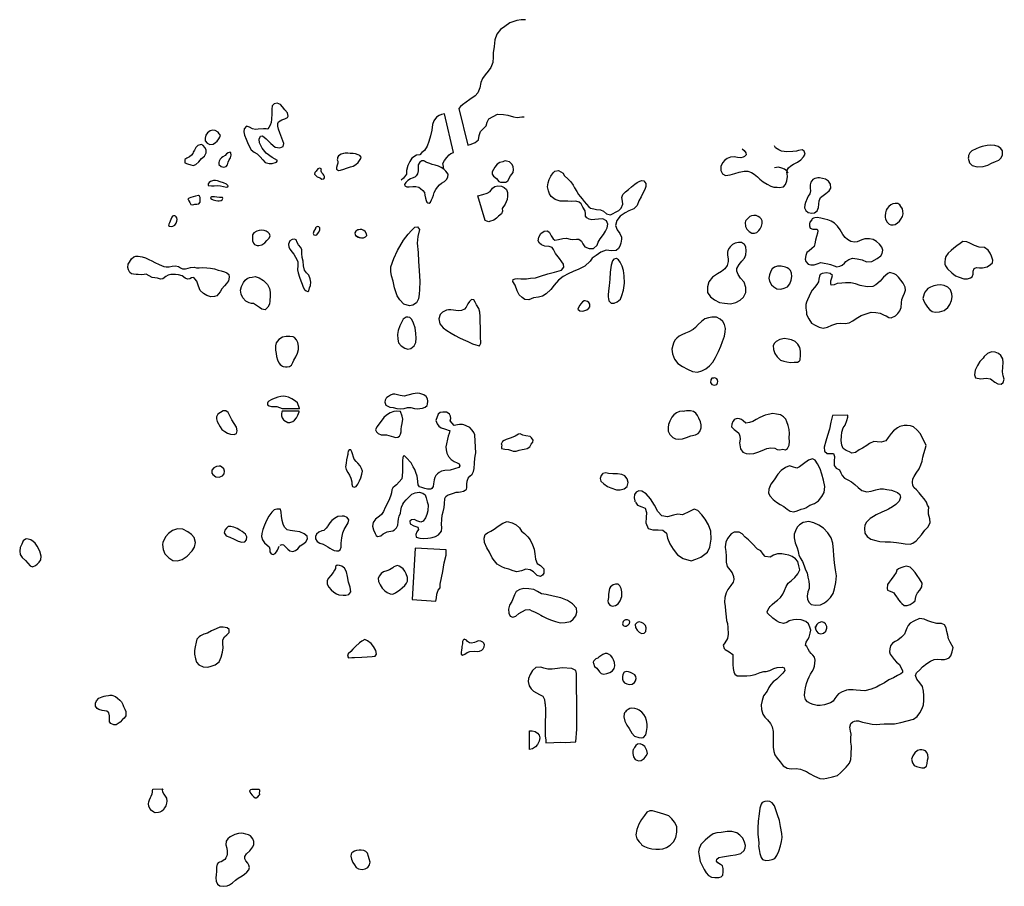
# Model space of a CAD drawing. Extents: x 223008 to 266178, y 780208 to 833487.
# Tile 3 of 5: x 230608 to 251599, y 803099 to 821571. Entities that reach past the tile are written whole.
import ezdxf

# ---------------------------------------------------------------- set-up
doc = ezdxf.new("R2010")
doc.units = 0
doc.header["$LTSCALE"] = 800
doc.layers.add('WL-PRESERVE', color=3, linetype='CONTINUOUS')

msp = doc.modelspace()

# ---------------------------------------------------------------- linework, layer by layer
at = {"layer": 'WL-PRESERVE', "color": 0}
for points in [[(241390, 821571), (241300, 821570), (241204, 821552), (241061, 821503), (240949, 821427), (240861, 821361), (240781, 821265), (240738, 821140), (240723, 820997), (240702, 820864), (240705, 820774), (240693, 820659), (240652, 820555), (240598, 820476), (240532, 820397), (240473, 820318), (240441, 820229), (240419, 820119), (240378, 820013), (240315, 819951), (240204, 819869), (240127, 819815), (240045, 819759), (240006, 819717), (239973, 819680)], [(239973, 819680), (240160, 818897), (240234, 818917), (240319, 818956), (240387, 819010), (240406, 819103), (240431, 819187), (240493, 819251), (240550, 819309), (240574, 819385), (240613, 819455), (240699, 819509), (240795, 819556), (240922, 819548), (241012, 819536), (241135, 819499), (241214, 819489), (241313, 819497), (241360, 819497)], [(239651, 818382), (239641, 818443), (239631, 818502), (239663, 818568), (239717, 818635), (239761, 818688), (239802, 818716), (239854, 818741), (239663, 819565), (239598, 819553), (239554, 819532), (239495, 819493), (239440, 819418), (239412, 819340), (239393, 819216), (239365, 819096), (239330, 818973), (239292, 818872), (239237, 818784), (239184, 818737), (239142, 818691), (239066, 818685), (238971, 818618), (238923, 818550), (238881, 818463), (238858, 818358), (238855, 818276), (238791, 818196), (238740, 818150)], [(246798, 817997), (246892, 818006), (246931, 818059), (246964, 818137), (246980, 818228), (246973, 818284), (246964, 818310), (246978, 818375), (246998, 818416), (247047, 818457), (247107, 818490), (247191, 818531), (247261, 818586), (247317, 818648), (247354, 818706), (247334, 818771), (247293, 818796), (247209, 818785), (247167, 818766), (247089, 818759), (246966, 818756), (246850, 818766), (246789, 818797), (246724, 818838), (246697, 818885)], [(246007, 818820), (246054, 818783), (246091, 818733), (246097, 818691), (246061, 818654), (246031, 818638), (245981, 818625), (245911, 818635), (245837, 818648), (245763, 818641), (245694, 818614), (245640, 818579), (245589, 818522), (245557, 818438), (245554, 818354), (245592, 818285), (245653, 818250), (245755, 818261), (245851, 818289), (245946, 818319), (246056, 818342), (246134, 818340), (246206, 818312), (246265, 818278), (246334, 818219), (246387, 818171), (246455, 818114), (246543, 818065), (246619, 818021), (246688, 818002), (246758, 818000), (246798, 817997)], [(246988, 818301), (246967, 818340), (246911, 818387), (246853, 818407), (246787, 818425), (246703, 818416)], [(237756, 817017), (237767, 816967), (237818, 816936), (237869, 816921)], [(236572, 813278), (236573, 813280), (236529, 813403), (236489, 813436), (236408, 813491), (236336, 813522), (236272, 813537), (236226, 813543), (236173, 813541), (236110, 813522), (236056, 813502), (235999, 813484), (235968, 813466), (235922, 813442), (235898, 813415), (235890, 813396), (235894, 813363), (235924, 813338), (235977, 813328), (236040, 813327), (236092, 813328), (236206, 813285), (236573, 813280)], [(236566, 813228), (236205, 813228), (236199, 813209), (236189, 813169), (236191, 813129), (236207, 813086), (236216, 813062), (236232, 813044), (236240, 813035)], [(236240, 813035), (236326, 812986), (236370, 812982), (236432, 813008), (236469, 813038), (236507, 813087), (236538, 813139), (236564, 813211), (236566, 813228)], [(239793, 813118), (239773, 813162), (239743, 813187), (239706, 813203), (239661, 813206), (239626, 813207), (239571, 813196), (239530, 813165), (239480, 813026), (239511, 812953), (239546, 812907), (239595, 812873), (239663, 812848), (239706, 812833), (239742, 812824), (239779, 812811), (239764, 812751), (239743, 812691), (239696, 812464), (239697, 812401), (239713, 812331), (239750, 812259), (239806, 812199), (239872, 812156), (239932, 812126), (239978, 812102), (239992, 812058), (239968, 812024), (239782, 811971), (239669, 811964), (239603, 811950), (239548, 811920), (239515, 811889), (239483, 811853), (239456, 811809), (239445, 811761), (239436, 811717), (239431, 811675), (239420, 811620), (239397, 811580), (239372, 811564), (239301, 811563), (239242, 811576), (239180, 811596), (239133, 811617), (239100, 811653), (239090, 811789), (239081, 811843), (239056, 811922), (239031, 811985), (238999, 812041), (238984, 812070), (238951, 812124), (238849, 812241), (238812, 812272), (238784, 812267), (238775, 812231), (238770, 812173), (238768, 812089), (238770, 812023), (238767, 811940), (238762, 811849), (238758, 811782), (238642, 811658), (238610, 811635), (238560, 811591), (238544, 811546), (238535, 811489), (238518, 811439), (238489, 811360), (238456, 811280), (238400, 811173), (238362, 811085), (238325, 811022), (238282, 810988), (238197, 810927), (238144, 810851), (238130, 810774), (238154, 810697), (238190, 810616), (238209, 810576), (238239, 810558), (238309, 810572), (238360, 810613), (238442, 810653), (238480, 810659), (238565, 810677), (238599, 810696), (238644, 810742), (238669, 810798), (238677, 810870), (238685, 810934), (238699, 810989), (238728, 811053), (238736, 811110), (238751, 811182), (238778, 811241), (238799, 811281), (238845, 811336), (238911, 811402), (238970, 811457), (239038, 811489), (239127, 811502), (239202, 811482), (239255, 811440), (239276, 811379), (239298, 811297), (239313, 811229), (239310, 811101), (239287, 811025), (239259, 810956), (239211, 810885), (239159, 810863), (239072, 810890), (239022, 810916), (238963, 810913), (238929, 810881), (238934, 810823), (239009, 810785), (239098, 810755), (239110, 810703), (239075, 810651), (239056, 810597), (239062, 810542), (239137, 810521), (239217, 810511), (239312, 810517), (239365, 810527), (239399, 810534), (239474, 810558), (239536, 810588), (239603, 810667), (239610, 810739), (239602, 810819), (239607, 810915), (239615, 811007), (239638, 811084), (239655, 811172), (239667, 811253), (239674, 811364), (239692, 811405), (239731, 811439), (239858, 811481), (239915, 811497), (239964, 811501), (240005, 811505), (240067, 811521), (240103, 811540), (240132, 811559), (240138, 811602), (240138, 811671), (240146, 811737), (240166, 811796), (240202, 811841), (240251, 811887), (240285, 811939), (240296, 812006), (240307, 812119), (240314, 812225), (240329, 812304)], [(240314, 812718), (240314, 812721), (240289, 812772), (240257, 812820), (240207, 812875), (240130, 812916), (240076, 812934), (240051, 812939), (239987, 812944), (239940, 812932), (239870, 812921), (239789, 813020), (239800, 813073), (239794, 813117), (239793, 813118)], [(240335, 812340), (240314, 812718)], [(240329, 812304), (240335, 812340)], [(243739, 811284), (243779, 811225), (243868, 811184), (243942, 811156), (243972, 811065), (243966, 810962), (243955, 810849), (244004, 810722), (244108, 810699), (244218, 810698), (244320, 810687), (244394, 810623), (244421, 810519), (244471, 810401), (244536, 810284), (244629, 810165), (244753, 810084), (244925, 810039), (245024, 810075), (245129, 810112), (245269, 810221), (245319, 810324), (245349, 810497), (245342, 810671), (245291, 810800), (245222, 810922), (245150, 811020), (245067, 811108), (244984, 811135), (244890, 811085), (244741, 811018), (244637, 811031), (244547, 811010), (244420, 810977), (244297, 810994), (244210, 811085), (244144, 811220), (244056, 811357), (243963, 811464), (243870, 811521), (243808, 811526), (243754, 811500), (243714, 811448), (243706, 811379), (243721, 811315), (243723, 811296)], [(236162, 810370), (236201, 810387), (236229, 810377), (236276, 810333), (236323, 810286), (236365, 810251), (236431, 810236), (236489, 810254), (236536, 810295), (236590, 810357), (236665, 810407), (236707, 810443), (236741, 810504), (236734, 810560), (236672, 810612), (236580, 810651), (236475, 810670), (236376, 810682), (236310, 810694), (236251, 810752), (236223, 810816), (236205, 810899), (236192, 810986), (236182, 811072), (236167, 811134), (236089, 811135), (236030, 811120), (235985, 811075), (235923, 810986), (235871, 810896), (235827, 810795), (235792, 810701), (235772, 810617), (235766, 810556), (235788, 810486), (235824, 810418), (235887, 810370), (235930, 810337), (235940, 810283), (235941, 810227), (235967, 810182), (236011, 810169), (236056, 810192), (236085, 810225), (236104, 810261), (236127, 810316), (236132, 810335), (236138, 810347), (236139, 810349)], [(237485, 810989), (237393, 810978), (237320, 810939), (237260, 810896), (237217, 810848), (237174, 810782), (237168, 810771)], [(237270, 810278), (237312, 810258), (237363, 810248), (237403, 810249), (237439, 810272), (237462, 810328), (237464, 810415), (237473, 810527), (237497, 810631), (237525, 810704), (237567, 810773), (237610, 810845), (237623, 810913), (237593, 810962), (237525, 810987), (237485, 810989)], [(237168, 810771), (237145, 810731), (237091, 810686), (237053, 810675), (236988, 810650), (236939, 810604), (236912, 810554), (236917, 810502), (236950, 810447), (237006, 810411), (237079, 810388), (237128, 810364), (237179, 810337), (237223, 810305), (237270, 810278)]]:
    msp.add_lwpolyline(points, dxfattribs=at)
for points in [[(235864, 819242), (235806, 819244), (235695, 819236), (235634, 819232), (235572, 819242), (235505, 819283), (235443, 819303), (235391, 819246), (235386, 819181), (235404, 819110), (235436, 819027), (235467, 818952), (235499, 818876), (235545, 818794), (235604, 818747), (235674, 818709), (235735, 818651), (235794, 818580), (235843, 818526), (235924, 818506), (235992, 818504), (236082, 818531), (236103, 818569), (235992, 818635), (235866, 818729), (235781, 818834), (235721, 818945), (235712, 819027), (235739, 819087), (235784, 819095), (235862, 819033), (235963, 818933), (236055, 818852), (236154, 818842), (236227, 818867), (236243, 818931), (236200, 819043), (236155, 819156), (236123, 819236), (236110, 819301), (236112, 819360), (236128, 819397), (236199, 819435), (236258, 819460), (236321, 819488), (236329, 819516), (236317, 819583), (236260, 819647), (236208, 819714), (236171, 819763), (236099, 819789), (236032, 819779), (235990, 819738), (235982, 819660), (235981, 819561), (235977, 819447), (235971, 819380), (235945, 819322), (235917, 819274), (235895, 819247), (235880, 819238)], [(234864, 819140), (234842, 819172), (234779, 819209), (234720, 819214), (234666, 819205), (234614, 819162), (234575, 819110), (234559, 819046), (234565, 818989), (234602, 818937), (234659, 818912), (234734, 818919), (234785, 818953), (234817, 818980), (234856, 819032), (234874, 819064), (234883, 819085), (234887, 819105), (234873, 819125)], [(234271, 818680), (234227, 818649), (234169, 818617), (234127, 818591), (234126, 818521), (234187, 818495), (234256, 818478), (234305, 818465), (234366, 818481), (234426, 818540), (234486, 818609), (234547, 818664), (234585, 818735), (234585, 818788), (234559, 818840), (234514, 818894), (234475, 818911), (234409, 818890), (234367, 818845), (234336, 818788), (234309, 818744), (234301, 818722)], [(250830, 818622), (250860, 818519), (250916, 818465), (251018, 818431), (251146, 818441), (251249, 818468), (251328, 818511), (251410, 818551), (251482, 818579), (251533, 818624), (251559, 818688), (251562, 818774), (251527, 818828), (251468, 818869), (251398, 818890), (251306, 818893), (251237, 818887), (251129, 818868), (251060, 818846), (250998, 818818), (250905, 818772), (250865, 818734), (250838, 818675), (250833, 818638)], [(234855, 818525), (234857, 818485), (234903, 818442), (234961, 818427), (235013, 818444), (235039, 818479), (235054, 818532), (235077, 818580), (235101, 818626), (235115, 818685), (235111, 818735), (235098, 818748), (235052, 818736), (235016, 818709), (234989, 818678), (234941, 818646), (234911, 818626), (234881, 818597), (234866, 818571), (234859, 818552)], [(237389, 818556), (237394, 818515), (237374, 818469), (237360, 818422), (237363, 818387), (237408, 818358), (237445, 818361), (237517, 818384), (237576, 818408), (237660, 818433), (237718, 818452), (237773, 818483), (237822, 818525), (237853, 818566), (237879, 818613), (237887, 818643), (237857, 818674), (237826, 818691), (237764, 818713), (237717, 818719), (237654, 818721), (237607, 818723), (237548, 818723), (237510, 818720), (237464, 818705), (237407, 818672), (237382, 818636), (237384, 818604), (237378, 818583)], [(239178, 818559), (239141, 818533), (239103, 818480), (239100, 818409), (239100, 818349), (239088, 818286), (239061, 818245), (239029, 818217), (238974, 818193), (238942, 818178), (238880, 818142), (238840, 818099), (238812, 818056), (238818, 818027), (238859, 818010), (238911, 818008), (238988, 818013), (239051, 818017), (239114, 818001), (239155, 817972), (239203, 817929), (239238, 817888), (239245, 817832), (239261, 817768), (239274, 817718), (239289, 817681), (239310, 817667), (239339, 817659), (239367, 817684), (239390, 817731), (239411, 817777), (239431, 817830), (239447, 817889), (239477, 817948), (239512, 818004), (239560, 818054), (239604, 818086), (239662, 818122), (239709, 818163), (239739, 818215), (239742, 818276), (239690, 818342), (239651, 818382), (239596, 818422), (239537, 818447), (239465, 818467), (239402, 818487), (239353, 818504), (239287, 818529), (239261, 818541), (239238, 818557), (239221, 818562)], [(240908, 818544), (240845, 818525), (240789, 818494), (240737, 818426), (240684, 818326), (240679, 818280), (240708, 818236), (240770, 818185), (240820, 818125), (240861, 818107), (240969, 818111), (241012, 818137), (241075, 818239), (241125, 818317), (241135, 818380), (241128, 818437), (241108, 818483), (241075, 818521), (241047, 818542), (240984, 818555), (240959, 818559), (240937, 818555)], [(237023, 818402), (236998, 818407), (236967, 818392), (236926, 818344), (236898, 818312), (236895, 818278), (236919, 818250), (236953, 818223), (236996, 818210), (237018, 818191), (237051, 818173), (237090, 818176), (237108, 818200), (237109, 818225), (237095, 818255), (237075, 818279), (237047, 818308), (237034, 818340), (237038, 818375), (237039, 818393)], [(242030, 816589), (241988, 816673), (241957, 816716), (241895, 816738), (241804, 816744), (241736, 816769), (241687, 816808), (241665, 816860), (241677, 816937), (241721, 817010), (241786, 817060), (241858, 817067), (241901, 817035), (241941, 816967), (241983, 816900), (242020, 816873), (242096, 816885), (242189, 816906), (242269, 816911), (242341, 816893), (242401, 816883), (242479, 816893), (242532, 816891), (242585, 816850), (242613, 816793), (242654, 816732), (242748, 816691), (242839, 816694), (242916, 816763), (242944, 816832), (242983, 816901), (243052, 816989), (243099, 817063), (243136, 817137), (243148, 817215), (243120, 817281), (243039, 817324), (242947, 817318), (242867, 817310), (242808, 817308), (242750, 817322), (242698, 817349), (242673, 817382), (242669, 817433), (242660, 817498), (242614, 817575), (242576, 817646), (242533, 817684), (242462, 817700), (242368, 817695), (242296, 817699), (242212, 817699), (242134, 817700), (242025, 817741), (241940, 817800), (241900, 817858), (241880, 817924), (241864, 818009), (241873, 818096), (241894, 818166), (241934, 818238), (241978, 818307), (242015, 818344), (242095, 818356), (242192, 818297), (242217, 818248), (242303, 818173), (242355, 818117), (242410, 818040), (242438, 817986), (242485, 817910), (242521, 817847), (242558, 817802), (242597, 817753), (242643, 817698), (242694, 817640), (242739, 817584), (242779, 817553), (242847, 817537), (242907, 817528), (242990, 817517), (243053, 817487), (243115, 817433), (243202, 817414), (243246, 817432), (243323, 817472), (243380, 817506), (243434, 817554), (243469, 817636), (243457, 817705), (243445, 817778), (243467, 817844), (243524, 817901), (243587, 817953), (243652, 818005), (243720, 818065), (243772, 818101), (243817, 818125), (243861, 818141), (243915, 818135), (243959, 818082), (243958, 818018), (243938, 817950), (243895, 817874), (243856, 817798), (243810, 817707), (243773, 817613), (243699, 817540), (243596, 817493), (243514, 817455), (243411, 817380), (243337, 817289), (243313, 817186), (243347, 817090), (243404, 817010), (243436, 816937), (243440, 816891), (243423, 816809), (243402, 816743), (243372, 816692), (243327, 816653), (243224, 816642), (243109, 816656), (242998, 816617), (242896, 816545), (242815, 816489), (242767, 816427), (242659, 816318), (242528, 816251), (242410, 816202), (242302, 816154), (242193, 816094), (242097, 816021), (242000, 815912), (241932, 815823), (241834, 815724), (241757, 815678), (241669, 815659), (241562, 815640), (241460, 815601), (241375, 815607), (241322, 815651), (241257, 815704), (241215, 815790), (241168, 815910), (241120, 815992), (241126, 816032), (241170, 816048), (241227, 816054), (241291, 816048), (241411, 816049), (241501, 816058), (241608, 816069), (241714, 816101), (241865, 816151), (242007, 816192), (242162, 816229), (242208, 816295), (242199, 816359), (242166, 816410), (242115, 816480)], [(234742, 818140), (234677, 818120), (234648, 818103), (234623, 818074), (234624, 818034), (234699, 818026), (234757, 818031), (234819, 818033), (234891, 818028), (234954, 818016), (235017, 818004), (235045, 818008), (235052, 818030), (235015, 818065), (234950, 818092), (234885, 818116), (234827, 818136), (234786, 818144)], [(240374, 817818), (240484, 817842), (240571, 817870), (240636, 817911), (240691, 817979), (240737, 818013), (240800, 818030), (240878, 818022), (240938, 817992), (240984, 817950), (241008, 817888), (241009, 817811), (241003, 817735), (240957, 817637), (240896, 817546), (240902, 817490), (240878, 817430), (240818, 817380), (240775, 817337), (240713, 817296), (240626, 817267), (240611, 817262), (240564, 817273), (240533, 817291)], [(247519, 818164), (247476, 818107), (247463, 818053), (247460, 817979), (247466, 817922), (247456, 817860), (247419, 817806), (247395, 817758), (247359, 817677), (247343, 817626), (247342, 817562), (247366, 817507), (247421, 817463), (247495, 817445), (247556, 817454), (247606, 817498), (247636, 817568), (247646, 817639), (247653, 817710), (247680, 817779), (247737, 817822), (247796, 817868), (247866, 817921), (247902, 817982), (247895, 818064), (247849, 818126), (247784, 818168), (247720, 818186), (247656, 818200), (247627, 818200), (247592, 818191), (247561, 818185)], [(234195, 817751), (234216, 817710), (234239, 817675), (234254, 817628), (234296, 817624), (234339, 817636), (234384, 817642), (234425, 817648), (234453, 817678), (234458, 817738), (234459, 817781), (234441, 817808), (234417, 817821), (234356, 817812), (234305, 817797), (234260, 817780), (234224, 817769)], [(234676, 817766), (234702, 817744), (234735, 817732), (234790, 817719), (234831, 817709), (234861, 817709), (234904, 817716), (234924, 817730), (234939, 817757), (234929, 817781), (234871, 817784), (234812, 817790), (234761, 817796), (234723, 817798), (234705, 817793), (234681, 817781)], [(249072, 817305), (249099, 817252), (249145, 817212), (249178, 817201), (249230, 817196), (249274, 817206), (249325, 817242), (249361, 817278), (249392, 817316), (249426, 817378), (249441, 817434), (249439, 817492), (249427, 817541), (249396, 817590), (249370, 817624), (249328, 817651), (249275, 817655), (249221, 817643), (249181, 817621), (249135, 817588), (249101, 817549), (249078, 817509), (249063, 817457), (249058, 817392), (249061, 817355), (249066, 817329)], [(233868, 817383), (233854, 817359), (233834, 817313), (233817, 817277), (233803, 817244), (233788, 817212), (233782, 817182), (233800, 817169), (233838, 817164), (233875, 817172), (233918, 817191), (233943, 817230), (233961, 817275), (233969, 817314), (233958, 817345), (233941, 817367), (233927, 817381), (233914, 817387), (233895, 817390), (233888, 817390)], [(246076, 817247), (246084, 817164), (246109, 817106), (246157, 817055), (246219, 817023), (246275, 817023), (246323, 817038), (246363, 817075), (246395, 817116), (246420, 817170), (246437, 817228), (246434, 817283), (246417, 817324), (246388, 817357), (246352, 817379), (246307, 817395), (246260, 817400), (246207, 817391), (246176, 817375), (246135, 817342), (246114, 817321), (246090, 817292), (246079, 817277)], [(236912, 817118), (236882, 817065), (236866, 817015), (236878, 816988), (236910, 816976), (236943, 816985), (236980, 817035), (237007, 817087), (237010, 817132), (236983, 817157), (236955, 817159), (236930, 817145), (236917, 817135)], [(247496, 817305), (247456, 817258), (247444, 817219), (247443, 817176), (247462, 817127), (247515, 817105), (247567, 817105), (247608, 817103), (247626, 817070), (247618, 817020), (247594, 816951), (247575, 816869), (247562, 816793), (247545, 816733), (247497, 816693), (247437, 816645), (247389, 816608), (247366, 816541), (247357, 816466), (247368, 816414), (247417, 816362), (247473, 816348), (247543, 816345), (247610, 816368), (247690, 816393), (247760, 816381), (247839, 816368), (247895, 816356), (247970, 816322), (248028, 816303), (248091, 816316), (248139, 816340), (248189, 816379), (248224, 816418), (248286, 816462), (248366, 816485), (248465, 816474), (248571, 816451), (248662, 816412), (248773, 816415), (248887, 816477), (248965, 816537), (248998, 816588), (249008, 816658), (248990, 816722), (248939, 816788), (248877, 816846), (248800, 816886), (248723, 816898), (248626, 816901), (248563, 816876), (248463, 816833), (248403, 816827), (248327, 816841), (248253, 816883), (248204, 816927), (248158, 816995), (248102, 817093), (248040, 817169), (247978, 817231), (247907, 817276), (247839, 817302), (247772, 817322), (247686, 817343), (247609, 817354), (247558, 817347), (247529, 817340), (247504, 817326)], [(235773, 816774), (235838, 816811), (235879, 816862), (235928, 816913), (235945, 816963), (235933, 817007), (235902, 817037), (235863, 817062), (235818, 817077), (235765, 817084), (235716, 817079), (235661, 817063), (235603, 817026), (235575, 816987), (235570, 816927), (235573, 816854), (235591, 816807), (235617, 816780), (235653, 816764), (235670, 816756), (235708, 816761)], [(237773, 817061), (237754, 817028), (237762, 816984), (237799, 816953), (237839, 816938), (237895, 816922), (237940, 816921), (237981, 816939), (238008, 816970), (238001, 817009), (237971, 817053), (237945, 817079), (237902, 817096), (237864, 817099), (237836, 817095), (237818, 817088)], [(238522, 816300), (238585, 816479), (238661, 816650), (238793, 816874), (238891, 817001), (238958, 817078), (239033, 817150), (239090, 817156), (239132, 817102), (239097, 816949), (239084, 816804), (239101, 816606), (239111, 816417), (239128, 816224), (239138, 815992), (239132, 815818), (239124, 815718), (239111, 815619), (239065, 815535), (238993, 815487), (238918, 815474), (238796, 815505), (238710, 815596), (238659, 815686), (238598, 815857), (238567, 816000), (238534, 816110), (238524, 816202), (238522, 816274)], [(236538, 816328), (236531, 816241), (236545, 816174), (236575, 816080), (236603, 816003), (236629, 815934), (236654, 815872), (236681, 815821), (236715, 815788), (236749, 815780), (236771, 815794), (236787, 815855), (236805, 815908), (236818, 815977), (236802, 816046), (236775, 816126), (236725, 816175), (236681, 816234), (236660, 816324), (236650, 816427), (236627, 816504), (236625, 816589), (236625, 816667), (236600, 816718), (236551, 816775), (236525, 816824), (236499, 816878), (236469, 816896), (236418, 816888), (236369, 816855), (236340, 816789), (236345, 816720), (236372, 816670), (236408, 816626), (236452, 816570), (236489, 816512), (236519, 816457), (236535, 816409), (236538, 816365), (236537, 816350)], [(245698, 816612), (245700, 816549), (245712, 816475), (245714, 816413), (245690, 816329), (245640, 816263), (245567, 816205), (245482, 816156), (245381, 816086), (245302, 815984), (245271, 815877), (245273, 815756), (245335, 815661), (245418, 815597), (245528, 815541), (245631, 815527), (245759, 815512), (245878, 815540), (245970, 815592), (246042, 815655), (246090, 815756), (246089, 815865), (246053, 815976), (245974, 816061), (245923, 816141), (245899, 816213), (245895, 816270), (245944, 816353), (246002, 816422), (246057, 816486), (246086, 816556), (246098, 816644), (246089, 816727), (246062, 816782), (245996, 816822), (245932, 816821), (245861, 816806), (245801, 816779), (245753, 816728), (245733, 816699), (245705, 816653)], [(250346, 816324), (250387, 816258), (250477, 816174), (250557, 816113), (250634, 816081), (250736, 816047), (250811, 816046), (250876, 816071), (250914, 816092), (250935, 816150), (250937, 816209), (250953, 816265), (251008, 816287), (251073, 816283), (251134, 816280), (251236, 816303), (251305, 816350), (251348, 816389), (251355, 816442), (251328, 816530), (251295, 816596), (251256, 816661), (251176, 816714), (251066, 816724), (250963, 816756), (250867, 816804), (250799, 816835), (250715, 816841), (250655, 816798), (250587, 816748), (250526, 816700), (250464, 816648), (250401, 816593), (250354, 816523), (250337, 816471), (250331, 816404), (250334, 816361)], [(233994, 816307), (234035, 816283), (234082, 816260), (234143, 816257), (234200, 816273), (234252, 816286), (234325, 816293), (234378, 816282), (234432, 816278), (234513, 816289), (234600, 816285), (234679, 816277), (234758, 816257), (234838, 816231), (234904, 816217), (234974, 816199), (235025, 816176), (235067, 816136), (235077, 816079), (235057, 816006), (235019, 815951), (234973, 815900), (234919, 815835), (234880, 815773), (234809, 815688), (234763, 815667), (234682, 815666), (234597, 815691), (234529, 815732), (234459, 815796), (234419, 815893), (234384, 815998), (234345, 816050), (234318, 816075), (234273, 816068), (234237, 816045), (234188, 816039), (234135, 816063), (234071, 816113), (233995, 816134), (233932, 816138), (233916, 816136), (233873, 816138), (233827, 816138), (233772, 816125), (233723, 816096), (233660, 816046), (233610, 816040), (233545, 816061), (233486, 816067), (233435, 816076), (233370, 816114), (233308, 816146), (233260, 816136), (233211, 816131), (233134, 816138), (233095, 816142), (233033, 816143), (232989, 816153), (232957, 816185), (232925, 816238), (232915, 816287), (232923, 816358), (232947, 816404), (232995, 816474), (233043, 816513), (233086, 816528), (233135, 816531), (233218, 816519), (233291, 816493), (233363, 816461), (233429, 816428), (233490, 816393), (233585, 816352), (233682, 816309), (233734, 816301), (233795, 816306), (233858, 816320), (233932, 816324)], [(243158, 815630), (243169, 815579), (243220, 815531), (243284, 815526), (243349, 815556), (243418, 815613), (243447, 815695), (243484, 815808), (243501, 815958), (243493, 816111), (243483, 816224), (243450, 816315), (243412, 816399), (243372, 816455), (243330, 816478), (243274, 816469), (243245, 816429), (243221, 816336), (243199, 816191), (243190, 816039), (243176, 815898), (243158, 815792), (243153, 815700), (243153, 815657)], [(246932, 816293), (246845, 816315), (246767, 816316), (246697, 816294), (246652, 816258), (246622, 816209), (246595, 816133), (246579, 816059), (246590, 815995), (246634, 815918), (246688, 815876), (246748, 815833), (246834, 815825), (246906, 815846), (246974, 815878), (247029, 815937), (247053, 816019), (247067, 816099), (247063, 816169), (247043, 816223), (247007, 816258), (246970, 816280)], [(247385, 815289), (247431, 815191), (247486, 815104), (247566, 815056), (247652, 815018), (247735, 814997), (247828, 815017), (247921, 815058), (248032, 815093), (248106, 815101), (248203, 815093), (248292, 815107), (248370, 815151), (248442, 815204), (248544, 815264), (248656, 815303), (248764, 815336), (248862, 815332), (248954, 815312), (249035, 815273), (249082, 815261), (249139, 815225), (249188, 815214), (249279, 815257), (249330, 815311), (249372, 815366), (249400, 815438), (249406, 815535), (249417, 815610), (249440, 815677), (249470, 815741), (249491, 815805), (249483, 815870), (249443, 815956), (249392, 816021), (249344, 816085), (249292, 816131), (249250, 816156), (249157, 816182), (249114, 816159), (249027, 816081), (248953, 815995), (248862, 815918), (248799, 815884), (248673, 815874), (248526, 815902), (248424, 815942), (248329, 815961), (248211, 815961), (248134, 815958), (248037, 815946), (247969, 815922), (247911, 815909), (247901, 815944), (247901, 816005), (247919, 816069), (247936, 816116), (247890, 816164), (247808, 816178), (247719, 816158), (247675, 816137), (247658, 816104), (247643, 816037), (247639, 815982), (247602, 815927), (247549, 815861), (247506, 815802), (247462, 815728), (247440, 815676), (247404, 815596), (247383, 815550), (247368, 815498), (247367, 815423), (247374, 815376), (247381, 815334), (247382, 815325)], [(235561, 816079), (235630, 816098), (235711, 816070), (235805, 816013), (235889, 815924), (235934, 815842), (235947, 815765), (235948, 815684), (235943, 815576), (235932, 815509), (235899, 815442), (235839, 815388), (235769, 815403), (235720, 815439), (235633, 815495), (235591, 815522), (235551, 815520), (235497, 815537), (235432, 815574), (235369, 815640), (235327, 815722), (235316, 815802), (235338, 815886), (235377, 815972), (235413, 816021), (235457, 816056), (235509, 816073)], [(249863, 815631), (249888, 815560), (249919, 815507), (249965, 815441), (250002, 815392), (250062, 815354), (250128, 815335), (250218, 815341), (250315, 815373), (250394, 815435), (250441, 815502), (250471, 815588), (250486, 815665), (250482, 815727), (250450, 815810), (250397, 815872), (250314, 815905), (250237, 815918), (250165, 815911), (250098, 815900), (250022, 815871), (249972, 815840), (249939, 815806), (249907, 815764), (249888, 815729), (249874, 815677)], [(239680, 815366), (239624, 815340), (239572, 815288), (239543, 815197), (239567, 815086), (239634, 815004), (239716, 814945), (239809, 814888), (239895, 814838), (239987, 814792), (240062, 814757), (240164, 814711), (240265, 814664), (240332, 814637), (240383, 814623), (240412, 814622), (240440, 814673), (240433, 814817), (240433, 814997), (240423, 815145), (240423, 815242), (240416, 815335), (240397, 815415), (240347, 815493), (240320, 815551), (240293, 815601), (240241, 815603), (240199, 815564), (240160, 815513), (240124, 815443), (240088, 815403), (240028, 815373), (239959, 815368), (239856, 815380), (239798, 815387), (239747, 815388), (239707, 815381)], [(242604, 815556), (242573, 815515), (242547, 815484), (242518, 815435), (242509, 815400), (242549, 815367), (242611, 815361), (242658, 815369), (242697, 815384), (242742, 815422), (242763, 815451), (242765, 815507), (242743, 815542), (242710, 815567), (242667, 815580), (242639, 815577)], [(238848, 815229), (238781, 815185), (238745, 815117), (238713, 815042), (238679, 814948), (238665, 814864), (238668, 814764), (238686, 814680), (238742, 814618), (238817, 814566), (238882, 814547), (238945, 814561), (239019, 814621), (239053, 814691), (239060, 814782), (239050, 814884), (239041, 815004), (239006, 815105), (238966, 815182), (238928, 815221), (238885, 815230), (238858, 815227)], [(244533, 814629), (244513, 814548), (244523, 814446), (244568, 814337), (244640, 814243), (244740, 814178), (244845, 814119), (244949, 814071), (245056, 814057), (245149, 814087), (245233, 814132), (245315, 814192), (245382, 814268), (245440, 814370), (245504, 814501), (245553, 814615), (245591, 814714), (245633, 814826), (245648, 814914), (245652, 814990), (245634, 815076), (245600, 815136), (245539, 815187), (245462, 815229), (245364, 815229), (245293, 815215), (245216, 815192), (245143, 815137), (245073, 815075), (245014, 815013), (244968, 814968), (244874, 814916), (244804, 814886), (244725, 814855), (244665, 814825), (244617, 814785), (244578, 814738), (244544, 814676)], [(236226, 814181), (236273, 814170), (236313, 814169), (236360, 814178), (236406, 814204), (236432, 814263), (236454, 814315), (236496, 814386), (236534, 814466), (236550, 814541), (236549, 814609), (236535, 814691), (236509, 814750), (236464, 814796), (236435, 814811), (236370, 814815), (236288, 814819), (236208, 814802), (236133, 814751), (236075, 814682), (236060, 814620), (236060, 814529), (236073, 814456), (236085, 814389), (236107, 814320), (236133, 814255), (236158, 814222), (236189, 814197), (236214, 814187)], [(247246, 814318), (247253, 814417), (247256, 814504), (247242, 814583), (247200, 814657), (247140, 814712), (247065, 814744), (246994, 814764), (246912, 814773), (246812, 814756), (246732, 814712), (246700, 814673), (246671, 814623), (246675, 814541), (246705, 814458), (246760, 814381), (246829, 814315), (246897, 814289), (246963, 814278), (247043, 814267), (247118, 814270), (247191, 814272), (247228, 814291), (247236, 814302), (247238, 814309)], [(251121, 814329), (251078, 814286), (251024, 814202), (250975, 814099), (250962, 814002), (250984, 813937), (251097, 813916), (251209, 813933), (251305, 813919), (251395, 813847), (251461, 813807), (251529, 813803), (251572, 813840), (251599, 813910), (251574, 813979), (251561, 814063), (251568, 814164), (251575, 814263), (251565, 814341), (251528, 814411), (251475, 814458), (251403, 814483), (251328, 814491), (251240, 814453), (251170, 814392), (251147, 814355)], [(245366, 813931), (245340, 813892), (245338, 813834), (245361, 813798), (245417, 813783), (245468, 813795), (245488, 813829), (245492, 813861), (245486, 813893), (245468, 813916), (245443, 813929), (245423, 813934), (245401, 813933)], [(238398, 813462), (238392, 813415), (238416, 813352), (238502, 813311), (238570, 813303), (238652, 813285), (238726, 813276), (238806, 813286), (238876, 813304), (238946, 813305), (239026, 813283), (239081, 813277), (239137, 813284), (239199, 813291), (239253, 813311), (239296, 813345), (239303, 813375), (239312, 813441), (239304, 813488), (239273, 813538), (239221, 813573), (239142, 813603), (239087, 813609), (238992, 813597), (238804, 813546), (238719, 813560), (238603, 813592), (238561, 813587), (238517, 813566), (238470, 813541), (238438, 813519), (238424, 813502)], [(234885, 812891), (234919, 812836), (234979, 812790), (235040, 812755), (235099, 812734), (235181, 812732), (235227, 812753), (235243, 812808), (235228, 812887), (235181, 812965), (235131, 813043), (235091, 813130), (235051, 813201), (235001, 813234), (234945, 813231), (234886, 813201), (234832, 813161), (234804, 813108), (234801, 813062), (234816, 813003)], [(238371, 812721), (238425, 812720), (238531, 812690), (238576, 812677), (238619, 812663), (238667, 812670), (238705, 812692), (238728, 812735), (238739, 812783), (238743, 812842), (238747, 812901), (238759, 812961), (238774, 813053), (238763, 813119), (238725, 813219), (238645, 813227), (238583, 813220), (238506, 813193), (238428, 813143), (238374, 813092), (238335, 813044), (238221, 812889), (238197, 812827), (238212, 812788), (238250, 812747), (238314, 812723)], [(244735, 813225), (244672, 813218), (244608, 813190), (244551, 813149), (244508, 813095), (244471, 813016), (244441, 812943), (244430, 812879), (244433, 812802), (244471, 812728), (244530, 812668), (244592, 812637), (244655, 812629), (244738, 812638), (244825, 812668), (244917, 812699), (245015, 812722), (245074, 812750), (245107, 812794), (245137, 812869), (245139, 812935), (245120, 813000), (245089, 813074), (245057, 813137), (245023, 813183), (244970, 813222), (244912, 813235), (244858, 813233), (244822, 813230), (244780, 813229), (244757, 813222)], [(245841, 813040), (245810, 813006), (245788, 812951), (245785, 812890), (245841, 812837), (245897, 812794), (245937, 812754), (245961, 812691), (245965, 812626), (245952, 812554), (245973, 812424), (246024, 812354), (246093, 812322), (246170, 812315), (246257, 812322), (246347, 812351), (246436, 812388), (246533, 812432), (246621, 812443), (246706, 812435), (246759, 812409), (246816, 812401), (246876, 812414), (246937, 812404), (246977, 812434), (247015, 812503), (247023, 812582), (247013, 812657), (247017, 812748), (247010, 812835), (246991, 812919), (246963, 812999), (246942, 813056), (246889, 813107), (246826, 813145), (246743, 813163), (246666, 813178), (246568, 813158), (246500, 813140), (246390, 813091), (246311, 813048), (246236, 813009), (246170, 812983), (246090, 812973), (246034, 813017), (245998, 813046), (245952, 813062), (245911, 813068), (245884, 813064), (245858, 813057)], [(247936, 813132), (247901, 812994), (247872, 812842), (247828, 812709), (247794, 812584), (247761, 812462), (247763, 812372), (247826, 812326), (247905, 812327), (247954, 812325), (247976, 812257), (247970, 812159), (247970, 812070), (248016, 812012), (248083, 811979), (248115, 811914), (248139, 811855), (248192, 811798), (248263, 811763), (248338, 811722), (248410, 811660), (248482, 811596), (248565, 811532), (248668, 811506), (248757, 811519), (248863, 811551), (248949, 811569), (249027, 811574), (249098, 811559), (249193, 811539), (249254, 811518), (249323, 811495), (249370, 811449), (249389, 811393), (249357, 811308), (249288, 811240), (249214, 811188), (249132, 811136), (249087, 811119), (248985, 811071), (248870, 811014), (248808, 810982), (248739, 810940), (248659, 810863), (248626, 810799), (248619, 810722), (248629, 810626), (248677, 810553), (248756, 810496), (248861, 810469), (248946, 810449), (249058, 810440), (249170, 810439), (249303, 810425), (249401, 810413), (249485, 810397), (249591, 810388), (249651, 810411), (249722, 810464), (249780, 810526), (249831, 810591), (249905, 810689), (249973, 810763), (250016, 810856), (250011, 810929), (249980, 811032), (249981, 811103), (249989, 811177), (249965, 811223), (249939, 811288), (249892, 811357), (249841, 811417), (249787, 811484), (249730, 811546), (249678, 811594), (249650, 811642), (249640, 811710), (249646, 811784), (249674, 811837), (249723, 811907), (249785, 811996), (249820, 812079), (249848, 812161), (249865, 812246), (249883, 812327), (249911, 812413), (249933, 812498), (249891, 812588), (249848, 812668), (249809, 812740), (249740, 812823), (249660, 812890), (249600, 812912), (249526, 812924), (249467, 812919), (249372, 812901), (249321, 812870), (249235, 812804), (249184, 812748), (249125, 812662), (249075, 812593), (248976, 812565), (248891, 812571), (248817, 812579), (248725, 812539), (248671, 812496), (248575, 812437), (248504, 812400), (248424, 812345), (248346, 812330), (248298, 812357), (248230, 812391), (248162, 812433), (248133, 812501), (248123, 812600), (248128, 812691), (248134, 812782), (248165, 812870), (248203, 812928), (248244, 813025), (248266, 813095), (248260, 813142)], [(240884, 812509), (240878, 812469), (240883, 812434), (240953, 812416), (241031, 812409), (241094, 812386), (241131, 812377), (241195, 812376), (241254, 812397), (241322, 812408), (241366, 812416), (241427, 812431), (241483, 812464), (241512, 812521), (241548, 812564), (241554, 812610), (241522, 812658), (241488, 812688), (241398, 812701), (241334, 812713), (241275, 812741), (241242, 812733), (241171, 812697), (241124, 812669), (241068, 812651), (241025, 812636), (240981, 812621), (240939, 812600), (240904, 812578), (240876, 812520)], [(237595, 812279), (237578, 812190), (237567, 812116), (237557, 812039), (237565, 811981), (237602, 811917), (237640, 811863), (237669, 811795), (237691, 811723), (237690, 811669), (237700, 811622), (237740, 811606), (237780, 811621), (237814, 811668), (237853, 811739), (237879, 811808), (237905, 811883), (237914, 811946), (237897, 812002), (237864, 812059), (237816, 812115), (237781, 812156), (237741, 812202), (237688, 812361), (237671, 812399), (237632, 812400), (237610, 812371), (237607, 812329), (237601, 812305)], [(247367, 811166), (247456, 811223), (247552, 811260), (247635, 811318), (247707, 811408), (247761, 811495), (247770, 811619), (247744, 811758), (247712, 811887), (247670, 811999), (247615, 812101), (247565, 812181), (247511, 812213), (247423, 812182), (247320, 812101), (247232, 812038), (247173, 812012), (247082, 812037), (247022, 812060), (246937, 812028), (246844, 811961), (246773, 811881), (246694, 811766), (246625, 811671), (246582, 811562), (246575, 811475), (246608, 811414), (246672, 811342), (246745, 811286), (246823, 811240), (246897, 811192), (246972, 811134), (247034, 811097), (247111, 811084), (247183, 811103), (247269, 811136), (247333, 811155)], [(234802, 812049), (234744, 812015), (234703, 811968), (234703, 811908), (234724, 811873), (234789, 811829), (234864, 811822), (234929, 811846), (234968, 811890), (234977, 811946), (234962, 812000), (234920, 812035), (234889, 812051), (234861, 812056)], [(243034, 811891), (243002, 811852), (242981, 811791), (243000, 811732), (243062, 811679), (243139, 811624), (243214, 811592), (243328, 811551), (243413, 811549), (243495, 811572), (243557, 811621), (243580, 811704), (243560, 811783), (243511, 811847), (243447, 811874), (243354, 811890), (243254, 811888), (243163, 811897), (243104, 811912), (243039, 811897)], [(240910, 810841), (241003, 810872), (241106, 810849), (241195, 810807), (241265, 810737), (241307, 810669), (241369, 810620), (241439, 810549), (241491, 810485), (241539, 810376), (241573, 810286), (241589, 810182), (241603, 810075), (241642, 809980), (241711, 809937), (241779, 809868), (241784, 809772), (241753, 809728), (241712, 809701), (241637, 809724), (241564, 809800), (241490, 809841), (241397, 809858), (241308, 809820), (241209, 809805), (241129, 809820), (241034, 809857), (240954, 809879), (240888, 809909), (240789, 809962), (240729, 810033), (240678, 810102), (240622, 810221), (240566, 810312), (240519, 810427), (240510, 810519), (240532, 810599), (240580, 810636), (240650, 810667), (240726, 810709), (240812, 810776)], [(247222, 810163), (247247, 810103), (247299, 810022), (247329, 809927), (247363, 809847), (247399, 809781), (247412, 809691), (247430, 809605), (247440, 809527), (247437, 809447), (247413, 809377), (247395, 809286), (247403, 809219), (247433, 809155), (247484, 809107), (247571, 809090), (247680, 809099), (247769, 809142), (247839, 809198), (247897, 809254), (247949, 809342), (247976, 809437), (248005, 809574), (248019, 809720), (247999, 809847), (247978, 809997), (247968, 810151), (247957, 810264), (247942, 810414), (247905, 810524), (247839, 810632), (247741, 810730), (247645, 810799), (247539, 810843), (247433, 810876), (247312, 810856), (247233, 810802), (247186, 810751), (247145, 810678), (247119, 810603), (247116, 810523), (247143, 810423), (247183, 810316), (247202, 810244), (247209, 810192)], [(233656, 810385), (233666, 810279), (233706, 810185), (233785, 810099), (233871, 810046), (233972, 810034), (234075, 810063), (234179, 810138), (234287, 810247), (234337, 810329), (234359, 810429), (234331, 810533), (234271, 810599), (234195, 810655), (234084, 810712), (233976, 810715), (233869, 810683), (233779, 810619), (233722, 810557), (233692, 810506), (233659, 810426)], [(235097, 810771), (235055, 810766), (235015, 810732), (234984, 810690), (234967, 810635), (235009, 810572), (235087, 810540), (235178, 810501), (235266, 810455), (235347, 810432), (235409, 810443), (235444, 810485), (235452, 810548), (235423, 810608), (235353, 810658), (235305, 810689), (235245, 810723), (235176, 810755), (235137, 810763), (235111, 810768)], [(245651, 810319), (245659, 810238), (245671, 810135), (245666, 810009), (245692, 809916), (245746, 809841), (245798, 809781), (245829, 809702), (245833, 809640), (245819, 809584), (245768, 809512), (245702, 809425), (245666, 809351), (245642, 809256), (245635, 809157), (245645, 809064), (245654, 808971), (245669, 808842), (245680, 808767), (245698, 808697), (245707, 808617), (245713, 808475), (245698, 808383), (245643, 808291), (245608, 808240), (245626, 808170), (245650, 808145), (245736, 808100), (245814, 808042), (245814, 807979), (245812, 807909), (245814, 807826), (245819, 807743), (245833, 807670), (245857, 807618), (245905, 807586), (245972, 807584), (246049, 807585), (246113, 807588), (246186, 807591), (246289, 807613), (246395, 807658), (246471, 807679), (246524, 807679), (246603, 807700), (246682, 807739), (246758, 807766), (246863, 807771), (246908, 807756), (246920, 807699), (246879, 807639), (246821, 807585), (246750, 807515), (246674, 807460), (246619, 807402), (246578, 807333), (246541, 807255), (246468, 807162), (246435, 807060), (246419, 806968), (246420, 806867), (246449, 806766), (246495, 806705), (246554, 806649), (246615, 806571), (246652, 806499), (246673, 806395), (246671, 806278), (246669, 806166), (246671, 806062), (246689, 805969), (246708, 805904), (246757, 805828), (246820, 805749), (246883, 805667), (246967, 805619), (247056, 805603), (247165, 805607), (247256, 805594), (247327, 805569), (247383, 805544), (247447, 805503), (247551, 805444), (247663, 805395), (247739, 805388), (247817, 805403), (247939, 805434), (248043, 805464), (248108, 805517), (248174, 805583), (248228, 805639), (248300, 805725), (248324, 805804), (248333, 805904), (248336, 805963), (248341, 806030), (248339, 806086), (248330, 806174), (248325, 806266), (248337, 806340), (248322, 806407), (248308, 806492), (248328, 806567), (248371, 806603), (248406, 806620), (248440, 806627), (248489, 806624), (248579, 806599), (248685, 806576), (248780, 806554), (248871, 806547), (248947, 806558), (249036, 806562), (249135, 806562), (249256, 806565), (249391, 806593), (249529, 806629), (249660, 806661), (249739, 806720), (249798, 806795), (249845, 806887), (249873, 806965), (249883, 807057), (249881, 807164), (249877, 807258), (249853, 807355), (249796, 807435), (249731, 807516), (249705, 807595), (249727, 807652), (249799, 807714), (249858, 807780), (249949, 807848), (250023, 807901), (250101, 807935), (250165, 807943), (250251, 807935), (250322, 807931), (250376, 807948), (250426, 807966), (250461, 808014), (250489, 808100), (250511, 808188), (250444, 808300), (250411, 808374), (250398, 808452), (250373, 808530), (250356, 808610), (250324, 808674), (250260, 808698), (250160, 808702), (250052, 808728), (249970, 808754), (249893, 808791), (249789, 808807), (249672, 808753), (249592, 808705), (249549, 808660), (249518, 808599), (249496, 808532), (249470, 808470), (249409, 808406), (249327, 808347), (249273, 808318), (249218, 808278), (249193, 808256), (249172, 808221), (249172, 808221), (249155, 808161), (249148, 808096), (249168, 808048), (249210, 807987), (249250, 807931), (249299, 807874), (249365, 807830), (249396, 807764), (249432, 807698), (249431, 807655), (249391, 807625), (249323, 807591), (249234, 807545), (249136, 807497), (249042, 807439), (248943, 807387), (248872, 807343), (248761, 807299), (248627, 807268), (248530, 807270), (248439, 807280), (248378, 807287), (248278, 807284), (248235, 807278), (248217, 807275), (248140, 807247), (248067, 807203), (248028, 807162), (247984, 807102), (247949, 807047), (247894, 807006), (247833, 806986), (247763, 806968), (247674, 806955), (247606, 806952), (247526, 806971), (247466, 806993), (247401, 807029), (247358, 807078), (247340, 807163), (247346, 807247), (247361, 807332), (247384, 807421), (247407, 807498), (247437, 807561), (247466, 807624), (247500, 807676), (247528, 807730), (247550, 807789), (247563, 807857), (247567, 807918), (247553, 807982), (247520, 808023), (247481, 808064), (247449, 808107), (247419, 808156), (247391, 808210), (247364, 808235), (247376, 808299), (247412, 808358), (247440, 808412), (247458, 808491), (247473, 808558), (247455, 808619), (247426, 808694), (247367, 808746), (247271, 808781), (247177, 808786), (247102, 808781), (247015, 808754), (246960, 808724), (246892, 808703), (246809, 808719), (246741, 808755), (246665, 808811), (246551, 808923), (246540, 808958), (246589, 809037), (246609, 809063), (246650, 809108), (246707, 809152), (246761, 809198), (246826, 809254), (246879, 809323), (246916, 809406), (246947, 809489), (246994, 809559), (247063, 809616), (247133, 809683), (247199, 809757), (247237, 809847), (247222, 809927), (247194, 810024), (247146, 810077), (247077, 810127), (247008, 810157), (246928, 810174), (246853, 810188), (246766, 810188), (246679, 810158), (246606, 810116), (246501, 810125), (246456, 810178), (246405, 810247), (246335, 810288), (246222, 810403), (246145, 810483), (246071, 810544), (246011, 810610), (245943, 810650), (245837, 810645), (245778, 810612), (245696, 810511), (245664, 810433), (245650, 810332)], [(230685, 810460), (230652, 810394), (230622, 810320), (230608, 810244), (230618, 810171), (230664, 810105), (230731, 810046), (230785, 809984), (230834, 809930), (230883, 809908), (230942, 809934), (230982, 809966), (231024, 810008), (231058, 810056), (231066, 810137), (231035, 810245), (230979, 810349), (230940, 810410), (230894, 810447), (230843, 810484), (230788, 810501), (230753, 810505), (230733, 810501)], [(239041, 810304), (238976, 809211), (239483, 809180), (239493, 809250), (239503, 809325), (239531, 809414), (239573, 809464), (239574, 809541), (239626, 809812), (239655, 809995), (239698, 810154), (239703, 810270)], [(237288, 809787), (237238, 809725), (237194, 809666), (237166, 809615), (237161, 809541), (237196, 809476), (237250, 809419), (237306, 809369), (237360, 809330), (237414, 809310), (237503, 809301), (237561, 809304), (237628, 809318), (237667, 809378), (237655, 809473), (237620, 809581), (237600, 809702), (237578, 809803), (237534, 809878), (237476, 809922), (237425, 809936), (237380, 809943), (237343, 809916), (237338, 809876), (237318, 809838)], [(238435, 809822), (238363, 809802), (238314, 809764), (238276, 809717), (238249, 809667), (238259, 809598), (238293, 809522), (238335, 809454), (238392, 809397), (238444, 809361), (238506, 809331), (238565, 809327), (238620, 809356), (238711, 809419), (238762, 809460), (238816, 809509), (238858, 809558), (238879, 809605), (238878, 809682), (238851, 809756), (238818, 809817), (238784, 809866), (238737, 809898), (238696, 809920), (238660, 809934), (238619, 809925), (238586, 809907), (238566, 809890), (238494, 809844)], [(249320, 809239), (249346, 809208), (249386, 809158), (249412, 809124), (249461, 809084), (249528, 809083), (249595, 809108), (249655, 809146), (249696, 809186), (249708, 809231), (249719, 809298), (249750, 809355), (249795, 809410), (249844, 809480), (249845, 809562), (249793, 809649), (249741, 809725), (249696, 809788), (249640, 809849), (249591, 809900), (249509, 809919), (249455, 809905), (249395, 809885), (249340, 809864), (249311, 809837), (249290, 809791), (249245, 809713), (249188, 809637), (249143, 809585), (249108, 809534), (249103, 809446), (249112, 809409), (249143, 809397), (249200, 809378), (249244, 809352), (249267, 809317), (249302, 809266)], [(241754, 808855), (241850, 808806), (241943, 808774), (242030, 808743), (242133, 808717), (242234, 808723), (242348, 808745), (242408, 808790), (242462, 808861), (242484, 808940), (242478, 809029), (242392, 809122), (242286, 809193), (242145, 809250), (241978, 809282), (241830, 809319), (241732, 809333), (241646, 809385), (241569, 809422), (241461, 809442), (241359, 809447), (241268, 809428), (241194, 809381), (241159, 809315), (241126, 809237), (241099, 809168), (241052, 809089), (241028, 809008), (241035, 808920), (241063, 808857), (241118, 808835), (241183, 808857), (241252, 808917), (241391, 808993), (241478, 809001), (241529, 808973), (241586, 808947), (241669, 808906), (241717, 808875)], [(243181, 809446), (243162, 809329), (243158, 809254), (243145, 809187), (243156, 809138), (243188, 809090), (243240, 809072), (243313, 809087), (243369, 809123), (243409, 809184), (243445, 809276), (243447, 809376), (243433, 809443), (243399, 809500), (243365, 809537), (243309, 809540), (243262, 809523), (243204, 809482)], [(243498, 808766), (243471, 808746), (243458, 808693), (243473, 808657), (243512, 808643), (243538, 808644), (243578, 808670), (243607, 808702), (243618, 808734), (243605, 808767), (243564, 808780), (243535, 808780), (243524, 808779)], [(234384, 808365), (234369, 808305), (234346, 808206), (234336, 808125), (234334, 808047), (234358, 807949), (234379, 807877), (234430, 807817), (234523, 807779), (234621, 807773), (234691, 807792), (234776, 807820), (234863, 807883), (234907, 807985), (234934, 808090), (234946, 808183), (234939, 808276), (234937, 808352), (234972, 808418), (235025, 808459), (235071, 808511), (235075, 808571), (235030, 808609), (234949, 808625), (234873, 808622), (234800, 808587), (234701, 808547), (234609, 808497), (234533, 808472), (234463, 808440), (234433, 808417), (234410, 808398)], [(243756, 808706), (243728, 808678), (243738, 808613), (243773, 808559), (243814, 808519), (243867, 808486), (243920, 808491), (243960, 808533), (243964, 808609), (243947, 808660), (243904, 808699), (243863, 808725), (243817, 808738), (243790, 808732), (243772, 808723)], [(247572, 808639), (247573, 808586), (247592, 808535), (247633, 808495), (247691, 808478), (247746, 808496), (247792, 808538), (247818, 808601), (247818, 808638), (247790, 808692), (247755, 808719), (247711, 808733), (247679, 808730), (247631, 808707), (247603, 808677), (247584, 808644), (247572, 808599)], [(237748, 807979), (237900, 807980), (238016, 807987), (238122, 807995), (238189, 808002), (238216, 808049), (238203, 808123), (238148, 808210), (238098, 808276), (238025, 808329), (237966, 808358), (237904, 808324), (237853, 808285), (237770, 808213), (237710, 808152), (237666, 808105), (237613, 808051), (237595, 808005), (237619, 807970), (237688, 807974)], [(240037, 808207), (240037, 808180), (240025, 808134), (240017, 808092), (240018, 808044), (240050, 808025), (240099, 808046), (240147, 808080), (240206, 808107), (240301, 808109), (240359, 808107), (240411, 808109), (240459, 808131), (240486, 808158), (240512, 808205), (240514, 808243), (240501, 808280), (240482, 808302), (240438, 808323), (240399, 808328), (240367, 808325), (240343, 808312), (240303, 808295), (240241, 808281), (240200, 808285), (240157, 808319), (240131, 808346), (240082, 808366), (240060, 808343), (240050, 808316), (240045, 808268), (240040, 808238)], [(242839, 807853), (242862, 807786), (242915, 807746), (242969, 807671), (243003, 807636), (243061, 807621), (243126, 807632), (243192, 807654), (243244, 807691), (243282, 807742), (243296, 807798), (243289, 807868), (243269, 807923), (243244, 807968), (243209, 808017), (243160, 808048), (243131, 808059), (243088, 808061), (243040, 808039), (242994, 808014), (242954, 807980), (242930, 807963), (242893, 807944), (242871, 807927), (242846, 807903), (242836, 807878), (242834, 807868)], [(241812, 806981), (241820, 806867), (241816, 806757), (241813, 806604), (241808, 806459), (241814, 806305), (241822, 806211), (241828, 806156), (241993, 806161), (242134, 806169), (242249, 806167), (242349, 806169), (242467, 806176), (242483, 806447), (242489, 806755), (242486, 807066), (242477, 807298), (242480, 807503), (242477, 807633), (242463, 807696), (242378, 807741), (242176, 807752), (242071, 807739), (241958, 807727), (241867, 807728), (241783, 807750), (241715, 807773), (241615, 807762), (241544, 807699), (241494, 807610), (241458, 807528), (241447, 807462), (241471, 807375), (241511, 807309), (241562, 807255), (241692, 807188), (241759, 807150), (241795, 807078), (241803, 807001)], [(243470, 807610), (243456, 807562), (243456, 807512), (243471, 807471), (243502, 807436), (243549, 807415), (243601, 807399), (243665, 807410), (243712, 807440), (243737, 807481), (243753, 807527), (243742, 807573), (243719, 807607), (243669, 807638), (243629, 807653), (243590, 807667), (243554, 807674), (243524, 807673), (243496, 807660)], [(232529, 807172), (232572, 807172), (232652, 807144), (232693, 807112), (232741, 807068), (232776, 807034), (232806, 806975), (232822, 806932), (232852, 806874), (232868, 806822), (232868, 806772), (232868, 806731), (232836, 806686), (232797, 806654), (232751, 806598), (232708, 806568), (232665, 806543), (232612, 806538), (232548, 806568), (232525, 806603), (232526, 806657), (232526, 806729), (232512, 806797), (232467, 806829), (232365, 806846), (232299, 806865), (232257, 806889), (232227, 806935), (232224, 807001), (232247, 807055), (232297, 807106), (232369, 807140), (232412, 807153), (232446, 807162), (232501, 807167)], [(243498, 806775), (243490, 806711), (243506, 806621), (243552, 806531), (243602, 806461), (243659, 806362), (243714, 806302), (243807, 806268), (243854, 806261), (243905, 806273), (243955, 806328), (243972, 806398), (243988, 806483), (243987, 806558), (243971, 806635), (243952, 806704), (243916, 806758), (243872, 806807), (243813, 806850), (243771, 806877), (243724, 806892), (243655, 806894), (243617, 806888), (243577, 806867), (243541, 806837), (243523, 806819), (243504, 806797)], [(241476, 806413), (241531, 806415), (241599, 806401), (241648, 806363), (241684, 806317), (241699, 806264), (241681, 806191), (241646, 806124), (241607, 806070), (241586, 806054), (241540, 806030), (241479, 806016)], [(243679, 805982), (243677, 805931), (243691, 805855), (243731, 805802), (243797, 805772), (243857, 805781), (243920, 805822), (243965, 805878), (243989, 805933), (243979, 805992), (243958, 806039), (243933, 806081), (243883, 806117), (243834, 806138), (243778, 806126), (243745, 806098), (243717, 806057), (243698, 806030), (243690, 806012)], [(249748, 805991), (249693, 805946), (249650, 805878), (249622, 805807), (249639, 805730), (249674, 805673), (249729, 805653), (249787, 805641), (249838, 805624), (249891, 805625), (249940, 805658), (249953, 805718), (249965, 805788), (249975, 805840), (249972, 805904), (249944, 805953), (249916, 805984), (249877, 806000), (249838, 806005), (249795, 806007)], [(233663, 805176), (233649, 805153), (233650, 805109), (233679, 805066), (233710, 805020), (233735, 804978), (233747, 804915), (233738, 804869), (233724, 804817), (233696, 804771), (233666, 804725), (233637, 804698), (233594, 804682), (233569, 804674), (233498, 804667), (233471, 804678), (233417, 804715), (233385, 804759), (233364, 804805), (233357, 804858), (233363, 804902), (233376, 804943), (233398, 804990), (233414, 805018), (233432, 805069), (233440, 805103), (233442, 805137), (233447, 805171)], [(235591, 805163), (235555, 805164), (235528, 805158), (235510, 805131), (235527, 805084), (235562, 805039), (235598, 805008), (235627, 804984), (235649, 804983), (235686, 805004), (235713, 805038), (235726, 805057), (235724, 805094), (235729, 805119), (235726, 805149), (235708, 805161), (235682, 805163), (235658, 805162)], [(246361, 803958), (246370, 803881), (246384, 803798), (246413, 803716), (246446, 803669), (246515, 803647), (246583, 803655), (246651, 803669), (246709, 803694), (246753, 803753), (246794, 803845), (246827, 803958), (246852, 804051), (246864, 804136), (246853, 804225), (246831, 804374), (246804, 804498), (246762, 804621), (246727, 804730), (246697, 804816), (246648, 804875), (246598, 804904), (246542, 804915), (246494, 804907), (246438, 804888), (246413, 804846), (246386, 804761), (246372, 804643), (246352, 804490), (246344, 804339), (246345, 804209), (246357, 804092), (246363, 804027), (246363, 803987)], [(243870, 803979), (243927, 803950), (243999, 803916), (244083, 803899), (244167, 803887), (244246, 803887), (244317, 803896), (244400, 803928), (244479, 803974), (244547, 804046), (244596, 804138), (244620, 804254), (244617, 804372), (244567, 804463), (244514, 804540), (244445, 804598), (244338, 804637), (244195, 804679), (244098, 804706), (244040, 804710), (243980, 804679), (243927, 804610), (243866, 804521), (243809, 804421), (243765, 804313), (243744, 804195), (243762, 804108), (243816, 804048), (243860, 804006)], [(234969, 803662), (234939, 803643), (234907, 803623), (234869, 803611), (234837, 803596), (234817, 803573), (234804, 803505), (234801, 803459), (234806, 803413), (234795, 803340), (234791, 803280), (234799, 803206), (234826, 803143), (234877, 803109), (234953, 803099), (235031, 803107), (235080, 803127), (235143, 803175), (235206, 803228), (235268, 803272), (235350, 803322), (235399, 803360), (235449, 803399), (235491, 803450), (235509, 803502), (235493, 803546), (235470, 803594), (235431, 803643), (235410, 803686), (235408, 803737), (235446, 803790), (235518, 803857), (235581, 803937), (235600, 803991), (235598, 804054), (235576, 804114), (235527, 804174), (235489, 804193), (235428, 804212), (235380, 804226), (235327, 804233), (235271, 804226), (235196, 804206), (235154, 804185), (235095, 804152), (235048, 804109), (235007, 804060), (235001, 803983), (235021, 803912), (235033, 803847), (235034, 803787), (235023, 803746), (235001, 803706), (234979, 803670)], [(245123, 803970), (245092, 803907), (245080, 803833), (245091, 803745), (245116, 803629), (245157, 803540), (245198, 803455), (245245, 803388), (245296, 803329), (245358, 803292), (245428, 803287), (245510, 803288), (245562, 803299), (245598, 803339), (245605, 803407), (245605, 803481), (245590, 803536), (245550, 803567), (245495, 803600), (245465, 803638), (245467, 803674), (245513, 803712), (245591, 803728), (245677, 803742), (245759, 803753), (245871, 803767), (245982, 803797), (246053, 803861), (246071, 803917), (246078, 803972), (246059, 804043), (246022, 804122), (245961, 804188), (245900, 804240), (245791, 804264), (245689, 804266), (245565, 804249), (245473, 804241), (245393, 804218), (245343, 804183), (245282, 804130), (245221, 804082), (245162, 804026), (245142, 804001), (245132, 803990)], [(237671, 803742), (237680, 803674), (237708, 803606), (237744, 803557), (237784, 803501), (237830, 803473), (237909, 803459), (237976, 803468), (238033, 803501), (238068, 803554), (238082, 803610), (238061, 803683), (238046, 803736), (238024, 803802), (237985, 803841), (237948, 803859), (237891, 803871), (237847, 803872), (237792, 803865), (237743, 803848), (237710, 803829), (237690, 803813), (237672, 803784)]]:
    msp.add_lwpolyline(points, close=True, dxfattribs=at)

doc.saveas('drawing.dxf')
